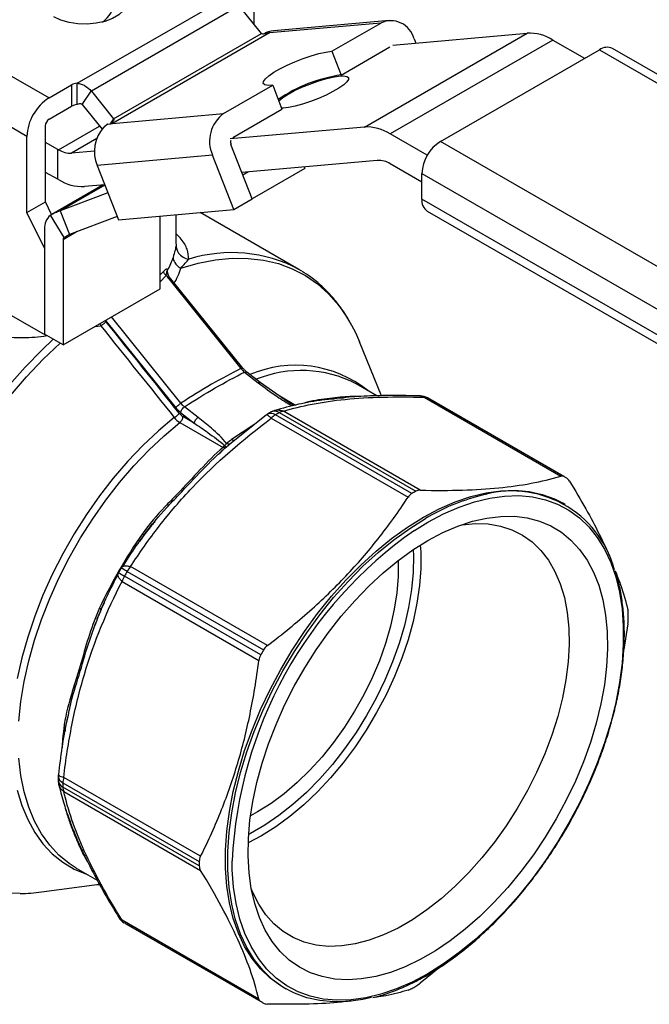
# Model space of a CAD drawing. Header units: inches. Extents: x 0.7 to 32.2, y 0.7 to 24.8.
# Tile 10 of 12: x 26.8 to 29.2, y 19.2 to 22.9. Entities that reach past the tile are written whole.
import ezdxf

# ---------------------------------------------------------------- set-up
doc = ezdxf.new("R2010")
doc.units = ezdxf.units.IN
doc.header["$LTSCALE"] = 3
doc.header["$MEASUREMENT"] = 0

msp = doc.modelspace()

# ---------------------------------------------------------------- linework, layer by layer
for p, q in [((27.0255, 22.6211), (27.606, 22.9562)), ((26.3491, 22.8953), (26.9198, 22.5659)), ((27.6359, 22.9123), (27.0791, 22.5909)), ((27.7189, 22.809), (27.6359, 22.9123)), ((27.6905, 22.9144), (27.6905, 22.8444)), ((28.1994, 22.8581), (27.7654, 22.8193)), ((28.1682, 22.8481), (27.7496, 22.8107)), ((27.7654, 22.8193), (27.7561, 22.8179)), ((27.9844, 22.742), (28.1682, 22.8481)), ((27.7496, 22.8107), (27.1582, 22.4692)), ((27.1622, 22.4876), (27.7189, 22.809)), ((27.7371, 22.8095), (27.7322, 22.8091)), ((28.1066, 22.4564), (28.719, 22.81)), ((28.8165, 22.7839), (28.204, 22.4303)), ((28.2141, 22.7648), (28.719, 22.81)), ((28.2934, 22.7887), (28.2997, 22.7725)), ((28.8165, 22.7839), (28.9354, 22.7152)), ((26.8363, 22.4212), (26.2656, 22.7507)), ((27.9844, 22.742), (28.0192, 22.6523)), ((28.0192, 22.6523), (28.203, 22.7584)), ((28.3926, 22.4018), (28.9911, 22.7474)), ((28.9911, 22.7474), (31.2071, 21.4681)), ((31.2563, 21.473), (29.0403, 22.7522)), ((26.9198, 22.5659), (27.0045, 22.6148)), ((27.0045, 22.6148), (27.0045, 22.5344)), ((27.0255, 22.5407), (27.0255, 22.6211)), ((27.0442, 22.5416), (27.0783, 22.592)), ((27.0791, 22.5909), (27.1622, 22.4876)), ((27.5768, 22.5067), (27.7617, 22.6134)), ((27.7617, 22.6134), (27.7965, 22.5238)), ((26.9198, 22.4855), (27.0045, 22.5344)), ((27.0443, 22.5414), (27.1193, 22.4481)), ((27.6116, 22.417), (27.7965, 22.5238)), ((27.1624, 22.4873), (27.1503, 22.4685)), ((27.1582, 22.4692), (27.5768, 22.5067)), ((26.9059, 22.1743), (26.9059, 22.4614)), ((26.9556, 22.3709), (27.1098, 22.4599)), ((27.1412, 22.4677), (27.1525, 22.4687)), ((27.1524, 22.4705), (27.1525, 22.4687)), ((27.1525, 22.4687), (27.1582, 22.4692)), ((28.1066, 22.4564), (27.6016, 22.4113)), ((26.8363, 22.1342), (26.8363, 22.4212)), ((27.0992, 22.4126), (27.0043, 22.3579)), ((28.3434, 22.3499), (28.204, 22.4303)), ((26.9534, 22.3722), (26.9059, 22.398)), ((26.9534, 22.2597), (26.9534, 22.3722)), ((26.9556, 22.3709), (26.9534, 22.3722)), ((27.6843, 22.1857), (27.6046, 22.391)), ((30.6085, 21.1226), (28.3926, 22.4018)), ((27.0912, 22.3656), (27.0043, 22.3579)), ((27.535, 22.3508), (27.101, 22.312)), ((27.6147, 22.1455), (27.535, 22.3508)), ((28.1553, 22.3308), (27.6456, 22.2853)), ((27.101, 22.312), (27.1807, 22.1067)), ((27.8831, 22.3005), (27.6841, 22.1856)), ((27.8831, 22.3005), (27.8809, 22.3063)), ((28.323, 22.2491), (28.204, 22.3178)), ((26.9534, 22.2597), (26.9059, 22.2855)), ((26.9556, 22.2584), (26.9534, 22.2597)), ((27.6704, 22.2875), (27.6495, 22.2754)), ((28.323, 22.2813), (30.539, 21.002)), ((28.323, 22.1848), (28.323, 22.2813)), ((27.123, 22.2385), (26.93, 22.1271)), ((27.1298, 22.2378), (26.9618, 22.1408)), ((27.1293, 22.2391), (27.0531, 22.2323)), ((27.1412, 22.2085), (26.9618, 22.1408)), ((27.6147, 22.1455), (27.6843, 22.1857)), ((30.539, 20.9056), (28.323, 22.1848)), ((26.8363, 22.1342), (26.9059, 22.1743)), ((26.9296, 22.1265), (26.9059, 22.1743)), ((27.1807, 22.1067), (27.6147, 22.1455)), ((26.9031, 21.9994), (26.8363, 22.1342)), ((26.9764, 22.0402), (26.9251, 22.1242)), ((26.9618, 22.1408), (26.9966, 22.0511)), ((27.176, 22.1188), (26.9966, 22.0511)), ((27.3382, 21.8467), (27.3382, 22.1208)), ((27.398, 22.0193), (27.398, 22.1261)), ((27.8605, 21.9199), (27.4892, 22.1343)), ((28.3434, 22.1398), (30.5593, 20.8605)), ((26.9031, 22.0717), (26.9031, 21.6759)), ((27.026, 22.0622), (26.9727, 22.0315)), ((26.9727, 22.0315), (26.9727, 21.6357)), ((27.3975, 22.0193), (27.3977, 22.0123)), ((27.3515, 21.9133), (27.3382, 21.8992)), ((27.3382, 21.8736), (27.3607, 21.8976)), ((27.8715, 21.9134), (27.8605, 21.9199)), ((26.5718, 21.8652), (26.905, 21.6729)), ((27.3714, 21.8829), (27.642, 21.5463)), ((27.6488, 21.5479), (27.3782, 21.8845)), ((26.9727, 21.6357), (27.3382, 21.8467)), ((27.416, 21.4159), (27.1548, 21.7408)), ((27.0936, 21.7054), (27.1149, 21.707)), ((27.1105, 21.7152), (27.1149, 21.707)), ((27.1324, 21.7279), (27.3969, 21.3989)), ((26.9727, 21.6357), (26.9031, 21.6759)), ((26.905, 21.6748), (26.905, 21.6729)), ((26.9066, 21.6738), (26.905, 21.6729)), ((28.1712, 21.444), (28.088, 21.6476)), ((27.6639, 21.5329), (27.6488, 21.5479)), ((27.6558, 21.5327), (27.7069, 21.493)), ((27.715, 21.4933), (27.6639, 21.5329)), ((27.8199, 21.4196), (27.715, 21.4933)), ((28.1538, 21.4438), (28.0755, 21.489)), ((27.8479, 21.4074), (27.7882, 21.4419)), ((27.8419, 21.4071), (27.8196, 21.4201)), ((28.3317, 21.4381), (28.8466, 21.1409)), ((28.8582, 21.1393), (28.345, 21.4356)), ((28.8633, 21.1365), (28.3501, 21.4327)), ((27.4152, 21.3807), (27.4663, 21.3411)), ((27.4663, 21.3411), (27.4237, 21.3657)), ((27.4809, 21.3626), (27.4298, 21.4022)), ((27.7373, 21.3714), (27.6007, 21.2612)), ((27.757, 21.3833), (27.7424, 21.3749)), ((28.2852, 21.0757), (27.772, 21.372)), ((27.7865, 21.3804), (28.2997, 21.0841)), ((28.317, 21.0884), (27.8021, 21.3857)), ((27.4123, 21.3433), (27.5747, 21.2496)), ((27.691, 21.3341), (27.6071, 21.2794)), ((27.7564, 21.3593), (28.2713, 21.0621)), ((27.6007, 21.2612), (27.5936, 21.2555)), ((27.5622, 21.229), (27.5831, 21.2479)), ((28.8635, 21.034), (28.8552, 21.0389)), ((27.2617, 20.8954), (27.2787, 20.9201)), ((27.278, 20.9197), (27.302, 20.9511)), ((27.1803, 20.7731), (27.181, 20.7749)), ((27.1918, 20.7947), (27.1818, 20.7774)), ((27.1936, 20.7966), (27.1948, 20.7982)), ((27.2135, 20.7825), (27.7267, 20.4862)), ((27.7417, 20.503), (27.2268, 20.8003)), ((27.1945, 20.7443), (27.7094, 20.4471)), ((27.7165, 20.4684), (27.2033, 20.7647)), ((27.1166, 20.6394), (27.1296, 20.6668)), ((27.1015, 20.6037), (27.1167, 20.6402)), ((29.0982, 20.5845), (29.0834, 20.488)), ((26.9874, 20.2216), (26.9878, 20.2239)), ((26.9795, 20.1753), (26.9801, 20.1799)), ((26.9801, 20.1799), (26.9817, 20.1873)), ((26.9807, 20.1832), (26.9842, 20.2033)), ((26.9546, 20.0104), (26.9546, 19.9936)), ((27.49, 19.7089), (26.9751, 20.0061)), ((26.9719, 19.9863), (27.4852, 19.69)), ((27.4852, 19.6733), (26.9719, 19.9695)), ((26.9751, 19.9534), (27.49, 19.6561)), ((27.0224, 19.6648), (27.0185, 19.6671)), ((27.0224, 19.6648), (27.101, 19.6194)), ((26.8913, 19.5747), (27.1092, 19.6044)), ((27.1005, 19.6032), (27.1083, 19.6024)), ((27.7094, 19.1712), (27.1945, 19.4684)), ((27.2033, 19.4582), (27.7165, 19.1619)), ((27.2084, 19.4551), (27.7216, 19.1589)), ((28.3898, 19.2904), (28.317, 19.2313)), ((27.8021, 19.2147), (27.8104, 19.2099))]:
    msp.add_line(p, q)
at = {"flags": 128}
for points in [[(27.1715, 23.0069), (27.1933, 22.9914), (27.209, 22.9736), (27.2179, 22.9543), (27.2197, 22.9344), (27.2143, 22.9147), (27.2019, 22.8961), (27.1831, 22.8793), (27.1587, 22.8652), (27.1297, 22.8543), (27.0974, 22.8472), (27.0633, 22.8441), (27.0287, 22.8451), (26.9954, 22.8503), (26.9646, 22.8593), (26.9377, 22.8719)], [(27.7617, 22.6134), (27.7441, 22.6131), (27.7321, 22.6155), (27.7263, 22.6207), (27.7269, 22.6283), (27.7339, 22.6381), (27.7469, 22.6497), (27.7655, 22.6624), (27.7888, 22.6759), (27.8157, 22.6894), (27.8452, 22.7024), (27.8759, 22.7143), (27.9065, 22.7247), (27.9356, 22.7329), (27.9619, 22.7388), (27.9844, 22.742)], [(27.8195, 22.5801), (27.8441, 22.5933), (27.8717, 22.6062), (27.9011, 22.6183), (27.931, 22.6289), (27.9598, 22.6377), (27.9863, 22.6441), (28.0093, 22.648), (28.0276, 22.649), (28.0404, 22.6472), (28.0471, 22.6426), (28.0474, 22.6355), (28.0412, 22.6262), (28.029, 22.6151), (28.0111, 22.6028), (27.9885, 22.5897), (27.9623, 22.5766), (27.9336, 22.5641), (27.9038, 22.5526), (27.8743, 22.5429), (27.8464, 22.5352), (27.8215, 22.5301), (27.8008, 22.5276), (27.7951, 22.5274)], [(27.7841, 22.5556), (27.7992, 22.5674), (27.8195, 22.5801)], [(27.4158, 21.9243), (27.4816, 21.9431), (27.546, 21.9556), (27.6087, 21.9618), (27.6693, 21.9615), (27.7275, 21.9548), (27.7829, 21.9417), (27.8354, 21.9223), (27.8846, 21.8968), (27.9303, 21.8651), (27.9721, 21.8276), (28.0099, 21.7844), (28.0436, 21.7357), (28.0584, 21.7101)], [(28.0584, 21.7101), (28.0728, 21.6819), (28.088, 21.6476)], [(26.9358, 21.657), (26.8926, 21.6158), (26.8302, 21.5517), (26.7698, 21.4835)], [(26.7747, 21.445), (26.8353, 21.5153), (26.898, 21.5815), (26.9612, 21.6423)], [(27.3911, 21.3617), (27.3314, 21.3115), (27.273, 21.2565), (27.2164, 21.1971), (27.1618, 21.1336), (27.1096, 21.0665), (27.0603, 20.9962), (27.014, 20.9233), (26.9712, 20.848), (26.9321, 20.7711), (26.8969, 20.693), (26.8659, 20.6141), (26.8394, 20.5351), (26.8174, 20.4565), (26.8002, 20.3787)], [(26.8067, 20.2185), (26.8141, 20.2923), (26.8264, 20.3681), (26.8435, 20.4452), (26.8653, 20.5232), (26.8916, 20.6016), (26.9223, 20.6798), (26.9572, 20.7573), (26.996, 20.8336), (27.0384, 20.9082), (27.0843, 20.9806), (27.1332, 21.0504), (27.185, 21.117), (27.2391, 21.1799), (27.2953, 21.2389), (27.3531, 21.2935), (27.4123, 21.3433)], [(28.3286, 20.9867), (28.3886, 21.0185), (28.4481, 21.0445), (28.5068, 21.0646), (28.5644, 21.0786), (28.6205, 21.0864), (28.6747, 21.088), (28.7266, 21.0834), (28.776, 21.0725), (28.8224, 21.0555), (28.8552, 21.0389)], [(28.2954, 20.9367), (28.3453, 20.9674), (28.4046, 20.9989), (28.4634, 21.0246), (28.5215, 21.0445), (28.5785, 21.0583), (28.634, 21.066), (28.6875, 21.0676), (28.7389, 21.063), (28.7877, 21.0523), (28.8336, 21.0355), (28.8764, 21.0127), (28.9157, 20.9842), (28.9513, 20.95), (28.983, 20.9104), (29.0106, 20.8657), (29.0338, 20.8161), (29.0526, 20.762), (29.0668, 20.7037), (29.0763, 20.6416), (29.0811, 20.5761), (29.0811, 20.5076), (29.0763, 20.4366), (29.0668, 20.3635), (29.0526, 20.2889), (29.0338, 20.2131), (29.0106, 20.1367), (28.983, 20.0601), (28.9513, 19.9839), (28.9157, 19.9086), (28.8764, 19.8347), (28.8336, 19.7626), (28.7877, 19.6927), (28.7389, 19.6257), (28.6875, 19.5618), (28.634, 19.5015), (28.5785, 19.4452), (28.5215, 19.3933), (28.4634, 19.346), (28.4046, 19.3038), (28.3453, 19.2668), (28.2861, 19.2354), (28.2272, 19.2097), (28.1691, 19.1898), (28.1122, 19.176), (28.0567, 19.1683), (28.0031, 19.1667), (27.9518, 19.1713), (27.903, 19.182), (27.857, 19.1988), (27.8143, 19.2215), (27.775, 19.2501), (27.7393, 19.2843), (27.7076, 19.3239), (27.6801, 19.3686), (27.6568, 19.4182), (27.6381, 19.4723), (27.6239, 19.5306), (27.6144, 19.5927), (27.6096, 19.6582), (27.609, 19.6922)], [(27.8021, 19.2147), (27.7916, 19.221), (27.7518, 19.2499), (27.7158, 19.2845), (27.6837, 19.3245), (27.6558, 19.3697), (27.6323, 19.4199), (27.6133, 19.4746), (27.599, 19.5336), (27.5894, 19.5964), (27.5845, 19.6626), (27.5845, 19.7319), (27.5894, 19.8037), (27.599, 19.8776), (27.6133, 19.9531), (27.6323, 20.0298), (27.6558, 20.107), (27.6837, 20.1844), (27.7158, 20.2615), (27.7518, 20.3376), (27.7916, 20.4124), (27.8348, 20.4854), (27.8813, 20.556), (27.9306, 20.6238), (27.9826, 20.6884), (28.0367, 20.7494), (28.0928, 20.8063), (28.1504, 20.8588), (28.2092, 20.9066), (28.2687, 20.9493), (28.3286, 20.9867)], [(27.6205, 19.4737), (27.6073, 19.5287), (27.5977, 19.5915), (27.5929, 19.6578), (27.5929, 19.727), (27.5977, 19.7988), (27.6073, 19.8728), (27.6217, 19.9483), (27.6407, 20.0249), (27.6642, 20.1022), (27.6921, 20.1796), (27.7241, 20.2567), (27.7601, 20.3328), (27.7999, 20.4076), (27.8432, 20.4806), (27.8896, 20.5512), (27.939, 20.619), (27.9909, 20.6836), (28.0451, 20.7446), (28.1012, 20.8015), (28.1588, 20.854), (28.2175, 20.9018), (28.2771, 20.9445), (28.337, 20.9819)], [(28.3453, 20.8983), (28.4019, 20.9283), (28.4581, 20.9525), (28.5136, 20.9709), (28.5678, 20.9833), (28.6205, 20.9896), (28.6712, 20.9898), (28.7197, 20.9839), (28.7655, 20.9719), (28.8084, 20.9539), (28.8481, 20.9301), (28.8842, 20.9005), (28.9165, 20.8654), (28.9448, 20.8251), (28.969, 20.7799), (28.9887, 20.7299), (29.0039, 20.6757), (29.0146, 20.6176), (29.0205, 20.5559), (29.0217, 20.4912), (29.0181, 20.4239), (29.0098, 20.3544), (28.9969, 20.2832), (28.9794, 20.2109), (28.9574, 20.1379), (28.9312, 20.0648), (28.9008, 19.992), (28.8666, 19.9201), (28.8287, 19.8496), (28.7874, 19.781), (28.743, 19.7147), (28.6958, 19.6512), (28.6461, 19.5911), (28.5944, 19.5346), (28.5409, 19.4822), (28.486, 19.4342), (28.4301, 19.3911), (28.3737, 19.353), (28.317, 19.3203), (28.2605, 19.2932), (28.2047, 19.2718), (28.1498, 19.2564), (28.0963, 19.2471), (28.0445, 19.2438), (27.9949, 19.2466), (27.9477, 19.2556), (27.9033, 19.2706), (27.862, 19.2916), (27.8241, 19.3183), (27.7898, 19.3506), (27.7595, 19.3883), (27.7332, 19.4312), (27.7113, 19.4788), (27.6938, 19.5309), (27.6808, 19.5871), (27.6726, 19.6471), (27.669, 19.7103), (27.6702, 19.7764), (27.6761, 19.8449), (27.6867, 19.9153), (27.702, 19.9871), (27.7217, 20.0598), (27.7458, 20.133), (27.7742, 20.206), (27.8065, 20.2784), (27.8426, 20.3496), (27.8822, 20.4193), (27.9251, 20.4868), (27.971, 20.5517), (28.0194, 20.6136), (28.0702, 20.6719), (28.1229, 20.7264), (28.1771, 20.7767), (28.2325, 20.8222), (28.2887, 20.8629), (28.3453, 20.8983)], [(28.472, 20.9576), (28.4744, 20.958), (28.5247, 20.9626), (28.5729, 20.961), (28.6187, 20.9531), (28.6617, 20.9391), (28.7016, 20.919), (28.738, 20.8931), (28.7707, 20.8614), (28.7993, 20.8244), (28.8238, 20.7821), (28.8438, 20.7351), (28.8593, 20.6836), (28.8701, 20.628), (28.8762, 20.5688), (28.8774, 20.5065), (28.8737, 20.4415), (28.8653, 20.3744), (28.8522, 20.3056), (28.8344, 20.2357), (28.8121, 20.1653), (28.7855, 20.0949), (28.7548, 20.0251), (28.7202, 19.9563), (28.6821, 19.8892), (28.6406, 19.8243), (28.5961, 19.762), (28.5491, 19.7029), (28.4997, 19.6475), (28.4485, 19.5961), (28.3959, 19.5491), (28.3421, 19.507), (28.2878, 19.47), (28.2332, 19.4385), (28.1788, 19.4127), (28.1251, 19.3928), (28.0724, 19.3789), (28.0212, 19.3712), (27.9718, 19.3697), (27.9248, 19.3745), (27.8803, 19.3854), (27.8389, 19.4025), (27.8007, 19.4255), (27.7661, 19.4543), (27.7354, 19.4887), (27.7088, 19.5284), (27.6865, 19.5731), (27.6808, 19.5871)], [(28.3171, 20.8814), (28.3186, 20.856), (28.3186, 20.7938), (28.3138, 20.7291), (28.3041, 20.6623), (28.2898, 20.5941), (28.2709, 20.5249), (28.2475, 20.4554), (28.2199, 20.3861), (28.1882, 20.3175), (28.1528, 20.2502), (28.1139, 20.1847), (28.0718, 20.1217), (28.0268, 20.0614), (27.9794, 20.0046), (27.9299, 19.9516), (27.8786, 19.9028), (27.8261, 19.8586), (27.7728, 19.8195), (27.719, 19.7856), (27.6694, 19.7594)], [(28.2904, 20.864), (28.2912, 20.8406), (28.29, 20.7782), (28.2839, 20.7135), (28.2731, 20.6469), (28.2575, 20.579), (28.2373, 20.5103), (28.2128, 20.4414), (28.184, 20.3728), (28.1513, 20.3053), (28.1149, 20.2392), (28.0751, 20.1752), (28.0322, 20.1137), (27.9866, 20.0554), (27.9386, 20.0006), (27.8888, 19.9499), (27.8374, 19.9036), (27.7849, 19.8621), (27.7317, 19.8258), (27.6784, 19.795), (27.6711, 19.7913)], [(28.2333, 20.8228), (28.2334, 20.8208), (28.2334, 20.7627), (28.2286, 20.7021), (28.2191, 20.6395), (28.2049, 20.5756), (28.1862, 20.5108), (28.1631, 20.4458), (28.1359, 20.3812), (28.1048, 20.3176), (28.07, 20.2554), (28.032, 20.1954), (27.991, 20.138), (27.9474, 20.0838), (27.9016, 20.0332), (27.8541, 19.9867), (27.8051, 19.9448), (27.7553, 19.9078), (27.705, 19.876), (27.6782, 19.8613)], [(27.0185, 19.6671), (26.996, 19.6817), (26.9572, 19.7132), (26.9223, 19.7505), (26.8916, 19.7933), (26.8653, 19.8412), (26.8435, 19.8941), (26.8264, 19.9515), (26.8141, 20.0131), (26.8067, 20.0784)], [(26.8002, 19.9587), (26.8174, 19.9009), (26.8394, 19.8476), (26.8659, 19.7992), (26.8969, 19.7562), (26.9321, 19.7186), (26.9712, 19.6868), (27.014, 19.6611), (27.0603, 19.6415), (27.0662, 19.6395)], [(26.8117, 19.5689), (26.7655, 19.5704)], [(28.1335, 19.1773), (28.1012, 19.1701), (28.0451, 19.1623), (27.9909, 19.1607), (27.939, 19.1654), (27.8896, 19.1762), (27.8432, 19.1932), (27.7999, 19.2162), (27.7601, 19.2451), (27.7241, 19.2797), (27.6921, 19.3197), (27.6642, 19.3649), (27.6407, 19.4151), (27.6217, 19.4698), (27.6205, 19.4737)]]:
    msp.add_lwpolyline(points, dxfattribs=at)
for centre, radius, start, end in [((27.0584, 22.9424), 0.1098, 304.4619, 353.5111), ((28.2064, 22.767), 0.0897, 14.0017, 115.2508), ((27.749, 22.822), 0.0114, 241.909, 273.0273), ((27.7436, 22.8289), 0.0316, 218.7937, 219.6144), ((28.726, 22.641), 0.1691, 57.6507, 92.3578), ((29.0199, 22.7071), 0.0495, 65.6929, 125.6176), ((28.101, 22.0902), 0.5681, 98.2803, 124.1311), ((27.03, 22.568), 0.0533, 94.8341, 118.6004), ((26.9307, 22.4716), 0.1904, 38.7944, 39.2038), ((27.0176, 22.4129), 0.1815, 122.6055, 177.3945), ((27.03, 22.4876), 0.0533, 94.8341, 118.6004), ((27.0196, 22.5215), 0.0317, 38.7944, 39.2038), ((26.9361, 22.46), 0.0303, 122.6055, 177.3945), ((27.1868, 22.5074), 0.0316, 218.7937, 219.6144), ((27.6522, 22.403), 0.1282, 126.0232, 203.9762), ((27.226, 22.364), 0.1353, 138.0235, 202.6015), ((27.1576, 22.4805), 0.0112, 242.5743, 273.1221), ((28.1135, 22.2875), 0.1691, 57.6507, 92.3578), ((27.6275, 22.3998), 0.0245, 165.7281, 201.0955), ((27.0009, 22.4423), 0.0845, 237.6507, 272.3578), ((28.4741, 22.2744), 0.1513, 122.6055, 177.3945), ((28.1588, 22.2464), 0.0845, 57.6507, 92.3578), ((27.0461, 22.4012), 0.1691, 237.6507, 272.3578), ((28.3698, 22.1789), 0.0472, 172.7442, 235.9436), ((26.9641, 22.077), 0.0612, 129.5732, 185.0104), ((26.9829, 22.0324), 0.0102, 129.5732, 185.0104), ((27.6077, 21.4463), 0.5369, 61.9113, 107.5615), ((27.3804, 21.9112), 0.0163, 158.6824, 172.1769), ((27.8476, 21.1245), 0.4345, 51.3055, 113.2923), ((27.869, 21.0889), 0.4503, 62.6975, 112.1947), ((28.3157, 21.3843), 0.0591, 60.8841, 88.2934), ((28.3344, 21.4158), 0.0224, 61.888, 96.9462), ((28.1597, 21.1031), 0.3806, 60.0027, 60.8841), ((27.7724, 21.324), 0.0591, 120.4402, 126.703), ((27.7547, 21.3478), 0.0297, 54.403, 114.3391), ((27.8093, 21.3101), 0.0723, 121.0983, 137.0804), ((27.7861, 21.3319), 0.0591, 107.1424, 119.5505), ((27.7691, 21.3559), 0.03, 54.6601, 113.9819), ((28.3173, 20.4441), 1.0763, 119.5525, 120.4422), ((27.807, 21.3459), 0.0401, 97.0357, 120.7468), ((27.556, 21.2726), 0.0296, 309.0103, 326.5321), ((28.673, 20.8068), 0.3806, 59.1051, 60.8841), ((28.8305, 20.1478), 1.0763, 119.5525, 120.4422), ((28.6616, 20.6856), 0.3997, 14.8925, 107.523), ((28.7376, 20.3066), 0.7852, 104.4813, 120.6769), ((28.7568, 19.8796), 1.8157, 144.926, 155.074), ((29.2187, 19.6159), 1.6115, 124.953, 177.2856), ((27.2331, 20.7481), 0.0591, 150.2965, 152.7635), ((27.466, 21.2352), 0.5389, 238.1667, 240.8209), ((27.2428, 20.7649), 0.0591, 147.2303, 149.7035), ((26.9424, 20.3282), 0.5291, 59.1693, 61.8726), ((28.9208, 19.7849), 1.9774, 149.7035, 150.2965), ((27.2978, 20.7334), 0.0975, 136.7553, 149.8369), ((27.2879, 20.7162), 0.0975, 150.1633, 163.2443), ((28.0233, 20.6137), 1.0765, 359.5552, 0.4448), ((29.4341, 19.4886), 1.9774, 149.7035, 150.2965), ((28.1192, 20.0467), 1.1531, 172.8821, 176.6812), ((27.0137, 20.0099), 0.0591, 173.2656, 179.5572), ((26.9826, 20.0122), 0.0281, 183.6977, 247.5701), ((27.0137, 19.9941), 0.0591, 180.4468, 192.9018), ((26.9844, 19.9968), 0.03, 186.0396, 245.346), ((27.0443, 19.9849), 0.0723, 162.9193, 178.8993), ((28.0484, 19.9779), 1.0765, 179.5552, 180.4448), ((27.0121, 19.969), 0.0402, 179.2508, 202.9574), ((28.5617, 19.6816), 1.0765, 179.5552, 180.4448), ((26.8059, 20.1944), 0.6256, 270.5263, 277.843), ((27.2331, 19.5092), 0.0591, 211.6824, 239.1051), ((27.2151, 19.4772), 0.0224, 203.0463, 238.1004), ((27.3987, 19.7848), 0.3806, 239.1051, 240.0027), ((27.7544, 20.1475), 1.0763, 299.5525, 300.4422), ((27.9119, 19.4885), 0.3806, 239.1051, 240.8841)]:
    msp.add_arc(centre, radius, start, end)
for centre, major_axis, ratio, start_param, end_param in [((27.1415, 21.7414), (-0.0173, 0.0307), 0.460018, 1.781891, 1.910101), ((27.4183, 21.422), (-0.0368, 0.0505), 0.496415, 1.667117, 2.099423), ((27.4212, 21.3889), (-0.0186, 0.0248), 0.503289, 1.627094, 2.273619), ((27.8013, 20.7076), (0.0209, 0.6423), 0.695342, 0.496058, 0.544296)]:
    msp.add_ellipse(centre, major_axis=major_axis, ratio=ratio, start_param=start_param, end_param=end_param)
for points, knots in [([(27.7436, 22.812), (27.74, 22.8103), (27.7361, 22.8088), (27.7299, 22.8072), (27.7278, 22.8068), (27.7244, 22.8067), (27.7233, 22.8067), (27.7211, 22.8073), (27.7199, 22.8078), (27.7192, 22.8087)], [0, 0, 0, 0, 0.5, 0.5, 0.75, 0.75, 0.875, 0.875, 1, 1, 1, 1]), ([(27.0255, 22.6211), (27.0308, 22.6206), (27.0359, 22.6196), (27.0458, 22.6165), (27.0505, 22.6144), (27.0638, 22.6068), (27.0717, 22.6), (27.0783, 22.592)], [0, 0, 0, 0, 0.25, 0.25, 0.5, 0.5, 1, 1, 1, 1]), ([(27.0442, 22.5416), (27.0431, 22.5429), (27.0413, 22.5434), (27.0379, 22.5437), (27.0362, 22.5435), (27.0315, 22.5427), (27.0284, 22.5418), (27.0255, 22.5407)], [0, 0, 0, 0, 0.25, 0.25, 0.5, 0.5, 1, 1, 1, 1]), ([(27.1624, 22.4873), (27.1632, 22.4863), (27.1635, 22.4853), (27.1636, 22.4834), (27.1634, 22.4826), (27.1625, 22.4802), (27.1615, 22.4788), (27.1582, 22.4749), (27.1554, 22.4727), (27.1524, 22.4705)], [0, 0, 0, 0, 0.125, 0.125, 0.25, 0.25, 0.5, 0.5, 1, 1, 1, 1]), ([(27.1412, 22.4677), (27.141, 22.4676), (27.1407, 22.4674), (27.1402, 22.467), (27.1397, 22.4667), (27.1392, 22.4663), (27.1386, 22.4659), (27.1381, 22.4655), (27.1376, 22.4651), (27.137, 22.4647), (27.1365, 22.4643), (27.136, 22.4639), (27.1354, 22.4635), (27.1349, 22.463), (27.1343, 22.4626), (27.1338, 22.4621), (27.1332, 22.4617), (27.1327, 22.4612), (27.1321, 22.4608), (27.1316, 22.4603), (27.131, 22.4598), (27.1304, 22.4593), (27.1299, 22.4588), (27.1293, 22.4583), (27.1288, 22.4578), (27.1282, 22.4573), (27.1276, 22.4567), (27.1271, 22.4562), (27.1265, 22.4557), (27.1259, 22.4551), (27.1256, 22.4547), (27.1254, 22.4546)], [0, 0, 0, 0, 0.0043847, 0.0087836, 0.0131962, 0.0176219, 0.0220602, 0.0265103, 0.0309717, 0.0354438, 0.0399261, 0.044418, 0.0489188, 0.053428, 0.057945, 0.0624693, 0.0670004, 0.0715376, 0.0760805, 0.0806284, 0.085181, 0.0897377, 0.094298, 0.0988615, 0.1034277, 0.1079962, 0.1125665, 0.1171383, 0.1217112, 0.1262848, 0.1308588, 0.1308588, 0.1308588, 0.1308588]), ([(26.9251, 22.1242), (26.9308, 22.1278), (26.9367, 22.1309), (26.949, 22.1365), (26.9553, 22.1389), (26.9618, 22.1408)], [0, 0, 0, 0, 0.0549277, 0.0549277, 0.1098554, 0.1098554, 0.1098554, 0.1098554]), ([(26.9966, 22.0511), (26.9932, 22.0495), (26.9898, 22.0477), (26.983, 22.0441), (26.9797, 22.0422), (26.9764, 22.0402)], [0, 0, 0, 0, 0.0313397, 0.0313397, 0.0626794, 0.0626794, 0.0626794, 0.0626794]), ([(27.4457, 21.9581), (27.4446, 21.9707), (27.4423, 21.9959), (27.4246, 22.0276), (27.4049, 22.047), (27.398, 22.0538)], [0, 0, 0, 0, 0.39499, 0.789479, 1, 1, 1, 1]), ([(27.3977, 22.0123), (27.3976, 22.0015), (27.4058, 21.9763), (27.4303, 21.961), (27.4457, 21.9581)], [0, 0, 0, 0, 0.4285714, 1, 1, 1, 1]), ([(27.3866, 21.9649), (27.3869, 21.9586), (27.3918, 21.9432), (27.406, 21.93), (27.4158, 21.9243)], [0, 0, 0, 0, 0.428571, 1, 1, 1, 1]), ([(26.4189, 21.9007), (26.4273, 21.8794), (26.4442, 21.8366), (26.4882, 21.78), (26.5448, 21.7324), (26.6136, 21.6968), (26.6918, 21.6731), (26.7768, 21.6629), (26.8514, 21.6623), (26.897, 21.6684), (26.9124, 21.6705)], [0, 0, 0, 0, 0.132719, 0.266541, 0.399909, 0.533624, 0.666569, 0.800906, 0.932491, 1, 1, 1, 1]), ([(27.3652, 21.9171), (27.3651, 21.9174), (27.3649, 21.9179), (27.3646, 21.9187), (27.3638, 21.9199), (27.362, 21.9213), (27.358, 21.9206), (27.354, 21.9166), (27.3515, 21.9133)], [0, 0, 0, 0, 0.0037791, 0.0075582, 0.0151164, 0.0302327, 0.0604654, 0.1058145, 0.1058145, 0.1058145, 0.1058145]), ([(27.3607, 21.8976), (27.3584, 21.8994), (27.3537, 21.9044), (27.3516, 21.9103), (27.3515, 21.9133)], [0, 0, 0, 0, 0.428571, 1, 1, 1, 1]), ([(27.3607, 21.8976), (27.3613, 21.9004), (27.3623, 21.9045), (27.363, 21.9082), (27.3634, 21.9103), (27.3636, 21.9114), (27.3639, 21.9123), (27.364, 21.9129), (27.3642, 21.9134)], [0.0000365, 0.0000365, 0.0000365, 0.0000365, 0.0453491, 0.0755818, 0.0906981, 0.0982563, 0.1020354, 0.1058145, 0.1058145, 0.1058145, 0.1058145]), ([(27.3654, 21.9036), (27.3647, 21.9057), (27.364, 21.908), (27.3642, 21.91), (27.3642, 21.9101)], [0, 0, 0, 0, 0.930609, 1, 1, 1, 1]), ([(27.3642, 21.9101), (27.3642, 21.9111), (27.3643, 21.9133), (27.365, 21.915), (27.3654, 21.9159)], [0, 0, 0, 0, 0.4787696, 1, 1, 1, 1]), ([(27.3645, 21.9143), (27.3646, 21.9145), (27.3648, 21.9149), (27.3652, 21.9155), (27.3653, 21.9156), (27.3654, 21.9159)], [-0.00031213, -0.00031213, -0.00031213, -0.00031213, 0.000948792, 0.000948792, 0.001260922, 0.001260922, 0.001260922, 0.001260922]), ([(27.3781, 21.8846), (27.375, 21.8885), (27.3706, 21.894), (27.3661, 21.9014), (27.3651, 21.9044), (27.3646, 21.9058)], [0, 0, 0, 0, 0.570157, 0.800054, 1, 1, 1, 1]), ([(27.3654, 21.9159), (27.3654, 21.9159), (27.3654, 21.916), (27.3653, 21.9164), (27.3653, 21.9168), (27.3652, 21.9171)], [-0.00031213, -0.00031213, -0.00031213, -0.00031213, 0, 0, 0.003096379, 0.003096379, 0.003096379, 0.003096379]), ([(27.3711, 21.8939), (27.3698, 21.8969), (27.3666, 21.9044), (27.3658, 21.9116), (27.3654, 21.9159)], [0, 0, 0, 0, 0.404973, 1, 1, 1, 1]), ([(27.378, 21.8843), (27.378, 21.8845), (27.3779, 21.8852), (27.3757, 21.8849), (27.3729, 21.8836), (27.3714, 21.8829)], [0, 0, 0, 0, 0.114686, 0.557343, 1, 1, 1, 1]), ([(28.0565, 21.7132), (28.055, 21.7161), (28.0447, 21.737), (28.0213, 21.7719), (27.9865, 21.8172), (27.9474, 21.8569), (27.9095, 21.889), (27.8831, 21.9054), (27.8721, 21.9122)], [0, 0, 0, 0, 0.033478, 0.241157, 0.447314, 0.65187, 0.854953, 1, 1, 1, 1]), ([(27.134, 21.7237), (27.1323, 21.7214), (27.1264, 21.7152), (27.1185, 21.7093), (27.1149, 21.707)], [0, 0, 0, 0, 0.4981474, 0.9981474, 0.9981474, 0.9981474, 0.9981474]), ([(27.642, 21.5463), (27.6435, 21.547), (27.6463, 21.5483), (27.6485, 21.5486), (27.6486, 21.5479), (27.6486, 21.5477)], [0, 0, 0, 0, 0.442657, 0.885314, 1, 1, 1, 1]), ([(27.6558, 21.5327), (27.6573, 21.5332), (27.6604, 21.5342), (27.6632, 21.5339), (27.6638, 21.5329), (27.6638, 21.5329)], [0, 0, 0, 0, 0.491571, 0.983143, 1, 1, 1, 1]), ([(27.7069, 21.493), (27.7085, 21.4935), (27.7116, 21.4946), (27.7143, 21.4943), (27.715, 21.4932), (27.715, 21.4932)], [0, 0, 0, 0, 0.486631, 0.973263, 1, 1, 1, 1]), ([(27.7069, 21.493), (27.7298, 21.4753), (27.7705, 21.4455), (27.8142, 21.4172), (27.8339, 21.4067)], [0, 0, 0, 0, 0.2505992, 0.4283118, 0.4283118, 0.4283118, 0.4283118]), ([(27.8021, 21.3857), (27.8686, 21.406), (27.946, 21.4215), (28.0793, 21.4349), (28.1267, 21.4376), (28.2261, 21.44), (28.2781, 21.4397), (28.3317, 21.4381)], [0, 0, 0, 0, 0.5, 0.5, 0.75, 0.75, 1, 1, 1, 1]), ([(28.0875, 21.4407), (28.0867, 21.4407), (28.0751, 21.4418), (28.0519, 21.4408), (28.0164, 21.4384), (27.977, 21.4342), (27.9345, 21.4284), (27.8983, 21.4219), (27.8771, 21.4157), (27.8702, 21.4136)], [0, 0, 0, 0, 0.012304, 0.192587, 0.372581, 0.552462, 0.732724, 0.913063, 1, 1, 1, 1]), ([(28.3174, 21.4433), (28.2888, 21.444), (28.2284, 21.4454), (28.138, 21.4439), (28.061, 21.4405), (28.0178, 21.4354), (28.0032, 21.4337)], [0, 0, 0, 0, 0.253535, 0.534562, 0.842954, 1, 1, 1, 1]), ([(28.3317, 21.4381), (28.3286, 21.4401), (28.324, 21.4431), (28.3191, 21.4429), (28.3174, 21.4428)], [0, 0, 0, 0, 0.670801, 1, 1, 1, 1]), ([(27.3969, 21.3989), (27.3985, 21.4013), (27.4015, 21.4045), (27.4085, 21.4106), (27.4125, 21.4136), (27.416, 21.4159)], [0, 0, 0, 0, 0.5, 0.5, 1, 1, 1, 1]), ([(28.0032, 21.4337), (27.9861, 21.432), (27.9345, 21.4268), (27.8552, 21.4122), (27.7983, 21.3965), (27.7688, 21.3884)], [0, 0, 0, 0, 0.191994, 0.58194, 1, 1, 1, 1]), ([(27.9805, 21.4312), (27.9953, 21.4334), (28.0136, 21.4361), (28.0294, 21.4368), (28.0324, 21.4369)], [0, 0, 0, 0, 0.811328, 1, 1, 1, 1]), ([(27.7564, 21.3593), (27.7537, 21.3619), (27.7479, 21.3673), (27.742, 21.371), (27.7384, 21.3724), (27.7378, 21.3713), (27.7376, 21.3711)], [0, 0, 0, 0, 0.304664, 0.63991, 0.90876, 1, 1, 1, 1]), ([(27.7688, 21.388), (27.7706, 21.3886), (27.7771, 21.3908), (27.7887, 21.3906), (27.7977, 21.3873), (27.8021, 21.3857)], [0, 0, 0, 0, 0.175397, 0.607426, 1, 1, 1, 1]), ([(27.2268, 20.8003), (27.26, 20.8519), (27.2959, 20.9031), (27.3734, 21.0029), (27.415, 21.0516), (27.5488, 21.1923), (27.6493, 21.2794), (27.7564, 21.3593)], [0, 0, 0, 0, 0.25, 0.25, 0.5, 0.5, 1, 1, 1, 1]), ([(27.4663, 21.3411), (27.4669, 21.3446), (27.4687, 21.3488), (27.474, 21.3567), (27.4775, 21.3602), (27.4809, 21.3626)], [0, 0, 0, 0, 0.5, 0.5, 1, 1, 1, 1]), ([(27.4663, 21.3411), (27.4835, 21.3295), (27.5231, 21.3018), (27.5614, 21.2734), (27.5807, 21.2563)], [0, 0, 0, 0, 0.1881812, 0.4390894, 0.4390894, 0.4390894, 0.4390894]), ([(27.5879, 21.2646), (27.5719, 21.285), (27.5361, 21.3178), (27.4981, 21.3492), (27.4809, 21.3626)], [0, 0, 0, 0, 0.2406435, 0.4288247, 0.4288247, 0.4288247, 0.4288247]), ([(27.5936, 21.2555), (27.5887, 21.2516), (27.5757, 21.2414), (27.5643, 21.23), (27.5573, 21.2229)], [0, 0, 0, 0, 0.383306, 1, 1, 1, 1]), ([(27.5852, 21.2499), (27.5851, 21.2501), (27.585, 21.2504), (27.5843, 21.2515), (27.5831, 21.2533), (27.5815, 21.2553), (27.5807, 21.2563)], [0, 0, 0, 0, 0.163833, 0.3102229, 0.6721292, 1, 1, 1, 1]), ([(27.5986, 21.2617), (27.5977, 21.2615), (27.5957, 21.2612), (27.592, 21.2622), (27.5892, 21.2638), (27.5879, 21.2646)], [0, 0, 0, 0, 0.308363, 0.654042, 1, 1, 1, 1]), ([(27.6071, 21.2794), (27.6085, 21.2785), (27.6114, 21.2767), (27.6151, 21.2757), (27.6168, 21.2761), (27.6175, 21.2763)], [0, 0, 0, 0, 0.375005, 0.750006, 1, 1, 1, 1]), ([(27.5747, 21.2496), (27.5444, 21.2243), (27.4895, 21.1669), (27.4177, 21.0889), (27.3402, 21.0105), (27.2964, 20.9595), (27.2708, 20.923)], [0, 0, 0, 0, 0.349012, 0.698023, 0.872529, 1.22154, 1.22154, 1.22154, 1.22154]), ([(27.2787, 20.9201), (27.3042, 20.9559), (27.3469, 21.0067), (27.4232, 21.0863), (27.4967, 21.1652), (27.5542, 21.2231), (27.5852, 21.2493)], [0.000012, 0.000012, 0.000012, 0.000012, 0.349012, 0.523517, 0.872529, 1.22154, 1.22154, 1.22154, 1.22154]), ([(27.5852, 21.2493), (27.5843, 21.2483), (27.5815, 21.2471), (27.5772, 21.2482), (27.5747, 21.2496)], [0, 0, 0, 0, 0.428571, 1, 1, 1, 1]), ([(27.5852, 21.2493), (27.5853, 21.2493), (27.5854, 21.2494), (27.5853, 21.2497), (27.5852, 21.2499)], [0, 0, 0, 0, 0.523256, 1, 1, 1, 1]), ([(28.317, 21.0884), (28.3747, 21.087), (28.4271, 21.0871), (28.5246, 21.09), (28.5696, 21.0928), (28.6549, 21.1013), (28.6951, 21.1069), (28.7726, 21.1213), (28.8099, 21.1301), (28.8466, 21.1409)], [0, 0, 0, 0, 0.25, 0.25, 0.5, 0.5, 0.75, 0.75, 1, 1, 1, 1]), ([(28.8789, 21.1222), (28.8999, 21.0871), (28.9407, 21.0188), (28.9907, 20.923), (29.0241, 20.8541), (29.0373, 20.819), (29.0402, 20.8114)], [0, 0, 0, 0, 0.320579, 0.623145, 0.918671, 1, 1, 1, 1]), ([(27.7417, 20.503), (27.7994, 20.5468), (27.8518, 20.5898), (27.9493, 20.6763), (27.9943, 20.7199), (28.0796, 20.81), (28.1198, 20.8564), (28.1973, 20.9545), (28.2346, 21.0061), (28.2713, 21.0621)], [0, 0, 0, 0, 0.25, 0.25, 0.5, 0.5, 0.75, 0.75, 1, 1, 1, 1]), ([(27.3185, 20.9706), (27.3141, 20.9654), (27.2667, 20.9108), (27.2287, 20.8519), (27.1943, 20.7984)], [0, 0, 0, 0, 0.093391, 1, 1, 1, 1]), ([(27.2708, 20.923), (27.2736, 20.9214), (27.2775, 20.9195), (27.2788, 20.9197), (27.2787, 20.9201)], [0, 0, 0, 0, 0.571429, 1, 1, 1, 1]), ([(27.1798, 20.7733), (27.1509, 20.7168), (27.1189, 20.6542), (27.0951, 20.5857), (27.0928, 20.5791)], [0, 0, 0, 0, 0.902871, 1, 1, 1, 1]), ([(27.1945, 20.7443), (27.1913, 20.7475), (27.1851, 20.7539), (27.1802, 20.7631), (27.1785, 20.7697), (27.1799, 20.7724), (27.1803, 20.7731)], [0, 0, 0, 0, 0.29938, 0.598761, 0.898141, 1, 1, 1, 1]), ([(27.1948, 20.7982), (27.1952, 20.7989), (27.1969, 20.8015), (27.2036, 20.8033), (27.2138, 20.8036), (27.2224, 20.8014), (27.2268, 20.8003)], [0, 0, 0, 0, 0.1100651, 0.4062818, 0.6998945, 1, 1, 1, 1]), ([(28.1388, 19.1771), (28.1461, 19.1787), (28.1715, 19.1845), (28.2163, 19.2002), (28.2726, 19.2238), (28.3293, 19.2529), (28.386, 19.2869), (28.4424, 19.3258), (28.4983, 19.3692), (28.5531, 19.417), (28.6068, 19.4687), (28.6588, 19.5243), (28.709, 19.5832), (28.7571, 19.6452), (28.8028, 19.71), (28.8458, 19.7771), (28.8859, 19.8461), (28.9229, 19.9168), (28.9565, 19.9886), (28.9865, 20.0612), (29.0129, 20.1341), (29.0353, 20.207), (29.0538, 20.2794), (29.0682, 20.3509), (29.0783, 20.4212), (29.0842, 20.4897), (29.0858, 20.5561), (29.0831, 20.6201), (29.0759, 20.6812), (29.0655, 20.7363), (29.0555, 20.7692), (29.0509, 20.7841)], [0, 0, 0, 0, 0.014148, 0.04953, 0.084941, 0.120369, 0.155802, 0.191233, 0.226659, 0.262079, 0.297492, 0.332898, 0.368298, 0.403694, 0.439086, 0.474476, 0.509865, 0.545255, 0.580646, 0.616039, 0.651436, 0.686839, 0.722248, 0.757665, 0.793091, 0.828526, 0.86397, 0.899421, 0.934878, 0.970332, 1, 1, 1, 1]), ([(29.0516, 20.7818), (29.0579, 20.766), (29.0784, 20.7146), (29.0901, 20.6689), (29.0982, 20.6373)], [0, 0, 0, 0, 0.307418, 1, 1, 1, 1]), ([(26.9751, 20.0061), (26.9829, 20.0725), (26.9931, 20.1385), (27.0187, 20.2683), (27.0342, 20.332), (27.0898, 20.5179), (27.1382, 20.635), (27.1945, 20.7443)], [0, 0, 0, 0, 0.25, 0.25, 0.5, 0.5, 1, 1, 1, 1]), ([(27.1102, 20.6448), (27.08, 20.5799), (27.0546, 20.4867), (27.0225, 20.3768), (26.9954, 20.2931), (26.9801, 20.2315), (26.9749, 20.1896)], [0, 0, 0, 0, 0.560242, 0.746989, 0.933737, 1.307231, 1.307231, 1.307231, 1.307231]), ([(26.9893, 20.2234), (26.9937, 20.2463), (27.0054, 20.3069), (27.0381, 20.4047), (27.0703, 20.5238), (27.1012, 20.601), (27.1166, 20.6394)], [0, 0, 0, 0, 0.168313, 0.446411, 0.72469, 1, 1, 1, 1]), ([(27.1102, 20.6448), (27.1127, 20.6434), (27.1146, 20.6421), (27.1168, 20.6402), (27.1171, 20.6396), (27.1166, 20.6394)], [0, 0, 0, 0, 0.5, 0.5, 1, 1, 1, 1]), ([(27.49, 19.7089), (27.5201, 19.7686), (27.5462, 19.8268), (27.5924, 19.9429), (27.6125, 20.0009), (27.6478, 20.1198), (27.6631, 20.1806), (27.6893, 20.3083), (27.7003, 20.3752), (27.7094, 20.4471)], [0, 0, 0, 0, 0.25, 0.25, 0.5, 0.5, 0.75, 0.75, 1, 1, 1, 1]), ([(26.9936, 20.2469), (26.9911, 20.2373), (26.9724, 20.1629), (26.9631, 20.0847), (26.955, 20.0166)], [0, 0, 0, 0, 0.129338, 1, 1, 1, 1]), ([(26.9749, 20.1896), (26.9777, 20.188), (26.9811, 20.1846), (26.9809, 20.1812), (26.9801, 20.1799), (26.9801, 20.1799), (26.9801, 20.1799), (26.9801, 20.1799)], [0, 0, 0, 0, 0.571429, 1.000137, 1.000137, 1.000137, 1.000404, 1.000404, 1.000404, 1.000404]), ([(26.9553, 20.0166), (26.9552, 20.0164), (26.9545, 20.0154), (26.9574, 20.013), (26.9638, 20.0095), (26.9714, 20.0072), (26.9751, 20.0061)], [0, 0, 0, 0, 0.042004, 0.361336, 0.680668, 1, 1, 1, 1]), ([(26.9562, 19.9808), (26.9618, 19.9585), (26.9721, 19.9171), (26.9923, 19.8565), (27.0119, 19.8047), (27.0257, 19.7727), (27.0318, 19.7585)], [0, 0, 0, 0, 0.320586, 0.59428, 0.820655, 1, 1, 1, 1]), ([(26.9751, 19.9534), (26.9714, 19.9565), (26.9641, 19.9627), (26.958, 19.9726), (26.957, 19.9791), (26.9566, 19.981)], [0, 0, 0, 0, 0.410561, 0.825372, 1, 1, 1, 1]), ([(27.1945, 19.4684), (27.1663, 19.514), (27.14, 19.559), (27.0923, 19.6464), (27.0709, 19.6889), (27.0159, 19.8109), (26.9908, 19.8856), (26.9751, 19.9534)], [0, 0, 0, 0, 0.25, 0.25, 0.5, 0.5, 1, 1, 1, 1]), ([(26.9838, 19.8839), (26.984, 19.8828), (26.9874, 19.866), (26.9983, 19.8346), (27.0146, 19.791), (27.0344, 19.7468), (27.0496, 19.7125), (27.0616, 19.6938), (27.0651, 19.6881)], [0, 0, 0, 0, 0.014567, 0.215834, 0.417113, 0.618108, 0.88479, 1, 1, 1, 1]), ([(27.0318, 19.7585), (27.0319, 19.7584), (27.0385, 19.7426), (27.0558, 19.706), (27.087, 19.6438), (27.1292, 19.5667), (27.1641, 19.5091), (27.1828, 19.4781)], [0, 0, 0, 0, 0.0012502, 0.1823028, 0.409397, 0.6822749, 1, 1, 1, 1]), ([(27.0397, 19.7414), (27.0389, 19.743), (27.0366, 19.7474), (27.0345, 19.7529), (27.0331, 19.7565)], [0, 0, 0, 0, 0.346039, 1, 1, 1, 1]), ([(27.7094, 19.1712), (27.7003, 19.2084), (27.6893, 19.2451), (27.6631, 19.3194), (27.6478, 19.357), (27.6125, 19.4351), (27.5924, 19.4755), (27.5462, 19.5614), (27.5201, 19.6068), (27.49, 19.6561)], [0, 0, 0, 0, 0.25, 0.25, 0.5, 0.5, 0.75, 0.75, 1, 1, 1, 1]), ([(27.1091, 19.6027), (27.1085, 19.6026), (27.1065, 19.6021), (27.1046, 19.603), (27.1034, 19.6036)], [0, 0, 0, 0, 0.342389, 1, 1, 1, 1]), ([(27.1833, 19.4784), (27.184, 19.477), (27.1863, 19.4726), (27.1912, 19.4701), (27.1945, 19.4684)], [0, 0, 0, 0, 0.331285, 1, 1, 1, 1]), ([(28.2713, 19.2049), (28.2445, 19.1974), (28.207, 19.1868), (28.1629, 19.1795), (28.1502, 19.1774)], [0, 0, 0, 0, 0.712442, 1, 1, 1, 1]), ([(28.0643, 19.1647), (28.0451, 19.1625), (27.9888, 19.1558), (27.8819, 19.1509), (27.7894, 19.152), (27.7417, 19.1525)], [0, 0, 0, 0, 0.201028, 0.588323, 1, 1, 1, 1])]:
    msp.add_open_spline(points, degree=3, knots=knots)
for points in [[(27.7561, 22.8179), (27.7485, 22.8162), (27.7404, 22.8132), (27.7322, 22.8091)], [(27.3977, 22.0123), (27.3966, 22.0012), (27.3928, 21.9845), (27.3866, 21.9649)], [(27.3866, 21.9649), (27.3814, 21.9484), (27.3743, 21.9325), (27.3654, 21.9174)], [(27.3897, 21.8657), (27.401, 21.8841), (27.4097, 21.9038), (27.4158, 21.9243)], [(27.4158, 21.9243), (27.4274, 21.9378), (27.4376, 21.9496), (27.4457, 21.9581)], [(27.3607, 21.8976), (27.3638, 21.8926), (27.3676, 21.8877), (27.3714, 21.8829)], [(27.3642, 21.9134), (27.3643, 21.9137), (27.3644, 21.9139), (27.3645, 21.9143)], [(27.3652, 21.9171), (27.3652, 21.9172), (27.3653, 21.9173), (27.3654, 21.9174)], [(27.1149, 21.707), (27.207, 21.592), (27.2991, 21.4769), (27.3911, 21.3617)], [(27.4098, 21.3781), (27.3179, 21.4934), (27.226, 21.6086), (27.134, 21.7238)], [(27.642, 21.5463), (27.5701, 21.5111), (27.494, 21.4673), (27.416, 21.4159)], [(27.4298, 21.4022), (27.5079, 21.4535), (27.5839, 21.4974), (27.6558, 21.5327)], [(27.642, 21.5463), (27.6463, 21.5411), (27.651, 21.5364), (27.6558, 21.5327)], [(27.4298, 21.4022), (27.4249, 21.4059), (27.4202, 21.4106), (27.416, 21.4159)], [(27.3911, 21.3617), (27.3946, 21.3639), (27.4024, 21.3698), (27.4081, 21.3758), (27.4098, 21.3781)], [(27.4123, 21.3433), (27.4155, 21.3458), (27.4214, 21.3532), (27.4237, 21.362), (27.4237, 21.3657)], [(27.4152, 21.3807), (27.4157, 21.3842), (27.4194, 21.3927), (27.4264, 21.3999), (27.4298, 21.4022)], [(27.3911, 21.3617), (27.3976, 21.354), (27.405, 21.3475), (27.4123, 21.3433)], [(27.5879, 21.2646), (27.586, 21.2619), (27.5835, 21.2588), (27.5807, 21.2563)], [(27.5852, 21.2493), (27.5906, 21.2541), (27.5964, 21.2591), (27.6014, 21.2632)], [(28.8582, 21.1393), (28.8543, 21.1415), (28.8504, 21.142), (28.8466, 21.1409)], [(28.8789, 21.1222), (28.8758, 21.1273), (28.8722, 21.1312), (28.8684, 21.1334)], [(28.2852, 21.0757), (28.2798, 21.0725), (28.2751, 21.0679), (28.2713, 21.0621)], [(28.317, 21.0884), (28.311, 21.0886), (28.3051, 21.0871), (28.2997, 21.0841)], [(29.0998, 20.6221), (29.0997, 20.6283), (29.0992, 20.6334), (29.0982, 20.6373)], [(29.0982, 20.5845), (29.0992, 20.592), (29.0997, 20.5991), (29.0998, 20.6053)], [(27.7417, 20.503), (27.7357, 20.4985), (27.7306, 20.4928), (27.7267, 20.4862)], [(27.7165, 20.4684), (27.7127, 20.4618), (27.7103, 20.4545), (27.7094, 20.4471)], [(27.49, 19.7089), (27.4869, 19.7027), (27.4852, 19.6963), (27.4852, 19.69)], [(27.4852, 19.6733), (27.4852, 19.667), (27.4869, 19.6612), (27.49, 19.6561)], [(28.2997, 19.2196), (28.3051, 19.2228), (28.311, 19.2268), (28.317, 19.2313)], [(28.2713, 19.2049), (28.2751, 19.2061), (28.2798, 19.2082), (28.2852, 19.2112)], [(27.7094, 19.1712), (27.7103, 19.1673), (27.7127, 19.1642), (27.7165, 19.1619)], [(27.7267, 19.156), (27.7306, 19.1538), (27.7357, 19.1527), (27.7417, 19.1525)]]:
    msp.add_open_spline(points, degree=3)

doc.saveas('drawing.dxf')
